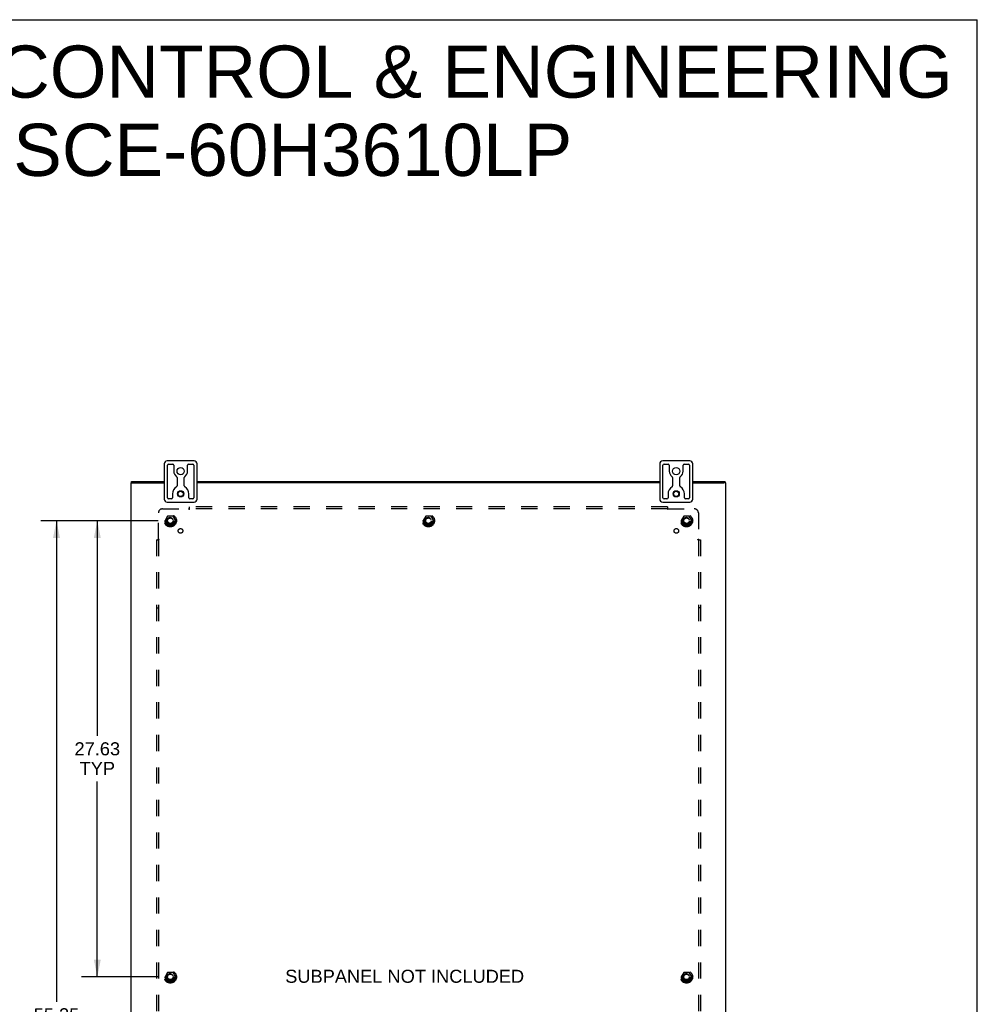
# Model space of a CAD drawing. Header units: inches. Extents: x 0 to 179, y 0 to 116.
# Tile 9 of 9: x 121 to 179, y 56 to 116. Entities that reach past the tile are written whole.
import ezdxf

# ---------------------------------------------------------------- set-up
doc = ezdxf.new("R2010")
doc.units = ezdxf.units.IN
doc.header["$LTSCALE"] = 9.842105
doc.header["$MEASUREMENT"] = 0
doc.linetypes.add('HIDDEN', pattern=[0.2, 0.1, -0.1])
doc.layers.get('0').update_dxf_attribs({"linetype": 'CONTINUOUS'})
for name, color, linetype in [('DEFAULT_2', 8, 'HIDDEN'), ('DIMENSIONS', 7, 'CONTINUOUS'), ('SUBPANEL', 7, 'CONTINUOUS')]:
    doc.layers.add(name, color=color, linetype=linetype)
doc.styles.get("Standard").update_dxf_attribs({"font": 'arial.ttf'})
doc.dimstyles.new('DIMSTYLE_1', dxfattribs={"dimtxt": 0.789474, "dimasz": 1.052632, "dimexe": 0.09, "dimexo": 0.07, "dimgap": 0.0375, "dimtad": 0, "dimtih": 1, "dimtoh": 1, "dimzin": 4, "dimdsep": 46, "dimtxsty": 'Standard', "dimblk": '_FILLED', "dimblk1": '_FILLED', "dimblk2": '_FILLED', "dimcen": 0.09, "dimadec": 3, "dimazin": 1, "dimtfac": 1, "dimtdec": 3, "dimtofl": 0, "dimtmove": 0, "dimatfit": 3, "dimldrblk": '_FILLED', "dimfxl": 0, "dimtolj": 1, "dimtzin": 4, "dimarcsym": 0})

# ---------------------------------------------------------------- blocks, each defined once
blk = doc.blocks.new('_FILLED')
at = {"color": 0, "linetype": 'ByBlock'}
blk.add_solid([(0, 0), (-1, 0.2), (-1, -0.2)], dxfattribs=at)
blk = doc.blocks.new('*D10')
at = {"layer": 'DIMENSIONS', "color": 2, "linetype": 'Continuous'}
for p, q in [((129.358, 85.454), (124.729, 85.454)), ((125.676, 85.454), (125.676, 72.431)), ((125.676, 57.829), (125.676, 69.668)), ((129.358, 57.829), (124.729, 57.829))]:
    blk.add_line(p, q, dxfattribs=at)
at = {"layer": 'DIMENSIONS', "color": 2, "linetype": 'Continuous', "xscale": 1.0526315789, "yscale": 1.0526315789, "zscale": 1.0526315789}
for p, rotation in [((125.676, 85.454), 90), ((125.676, 57.829), 270)]:
    blk.add_blockref('_FILLED', p, dxfattribs=dict(at, rotation=rotation))
at = {"layer": 'DIMENSIONS', "color": 2, "linetype": 'Continuous', "insert": (125.676, 72.037), "char_height": 0.7895, "width": 2.75876, "attachment_point": 2, "line_spacing_factor": 0.9}
blk.add_mtext('27.63\\PTYP', dxfattribs=at)
blk = doc.blocks.new('*D11')
at = {"layer": 'DIMENSIONS', "color": 2, "linetype": 'Continuous'}
for p, q in [((129.358, 85.454), (122.258, 85.454)), ((123.205, 85.454), (123.205, 56.328)), ((123.205, 30.204), (123.205, 54.749)), ((129.358, 30.204), (122.258, 30.204))]:
    blk.add_line(p, q, dxfattribs=at)
at = {"layer": 'DIMENSIONS', "color": 2, "linetype": 'Continuous', "xscale": 1.0526315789, "yscale": 1.0526315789, "zscale": 1.0526315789}
for p, rotation in [((123.205, 85.454), 90), ((123.205, 30.204), 270)]:
    blk.add_blockref('_FILLED', p, dxfattribs=dict(at, rotation=rotation))
at = {"layer": 'DIMENSIONS', "color": 2, "linetype": 'Continuous', "insert": (123.205, 55.933), "char_height": 0.7895, "width": 2.75876, "attachment_point": 2, "line_spacing_factor": 0.9}
blk.add_mtext('55.25', dxfattribs=at)

msp = doc.modelspace()

# ---------------------------------------------------------------- linework, layer by layer
at = {"color": 7, "linetype": 'Continuous'}
for p, q in [((0, 115.7895), (178.9474, 115.7895)), ((178.9474, 0), (178.9474, 115.7895)), ((129.7203, 88.8945), (129.7203, 86.7645)), ((131.5353, 89.0795), (129.9053, 89.0795)), ((129.9828, 88.8795), (130.2388, 88.8795)), ((131.2018, 88.8795), (131.4578, 88.8795)), ((131.7203, 86.7645), (131.7203, 88.8945)), ((159.7203, 88.8945), (159.7203, 86.7645)), ((161.5353, 89.0795), (159.9053, 89.0795)), ((159.9828, 88.8795), (160.2388, 88.8795)), ((161.2018, 88.8795), (161.4578, 88.8795)), ((161.7203, 86.7645), (161.7203, 88.8945)), ((129.9203, 86.842), (129.9203, 88.817)), ((130.3013, 88.817), (130.3013, 88.4545)), ((131.1393, 88.4545), (131.1393, 88.817)), ((131.5203, 88.817), (131.5203, 86.842)), ((159.9203, 86.842), (159.9203, 88.817)), ((160.3013, 88.817), (160.3013, 88.4545)), ((161.1393, 88.4545), (161.1393, 88.817)), ((161.5203, 88.817), (161.5203, 86.842)), ((127.7229, 87.7545), (127.8276, 87.7545)), ((127.7533, 87.7545), (127.7533, 87.8295)), ((130.5013, 88.0638), (130.5013, 87.5607)), ((130.9393, 87.5607), (130.9393, 88.0638)), ((160.5013, 88.0638), (160.5013, 87.5607)), ((160.9393, 87.5607), (160.9393, 88.0638)), ((163.7178, 87.7545), (163.6187, 87.7545)), ((163.6873, 87.7545), (163.6873, 87.8295)), ((130.2253, 87.0795), (130.2253, 86.842)), ((131.2153, 86.842), (131.2153, 87.0795)), ((160.2253, 87.0795), (160.2253, 86.842)), ((161.2153, 86.842), (161.2153, 87.0795)), ((129.9053, 86.5795), (131.5353, 86.5795)), ((130.1628, 86.7795), (129.9828, 86.7795)), ((131.4578, 86.7795), (131.2778, 86.7795)), ((159.9053, 86.5795), (161.5353, 86.5795)), ((160.1628, 86.7795), (159.9828, 86.7795)), ((161.4578, 86.7795), (161.2778, 86.7795))]:
    msp.add_line(p, q, dxfattribs=at)
at = {"color": 3, "linetype": 'Continuous'}
for p, q in [((127.7203, 27.9045), (127.7203, 87.7545)), ((127.7203, 87.7545), (127.7229, 87.7545)), ((127.7533, 87.8295), (129.7203, 87.8295)), ((127.8302, 87.7545), (129.7203, 87.7545)), ((131.7203, 87.8295), (159.7203, 87.8295)), ((159.7203, 87.7545), (131.7203, 87.7545)), ((161.7203, 87.8295), (163.6873, 87.8295)), ((161.7203, 87.7545), (163.6104, 87.7545)), ((163.7178, 87.7545), (163.7203, 87.7545)), ((163.7203, 27.9045), (163.7203, 87.7545))]:
    msp.add_line(p, q, dxfattribs=at)
at = {"color": 7, "linetype": 'Continuous'}
for centre, radius in [((130.7203, 88.4545), 0.219), ((160.7203, 88.4545), 0.219), ((130.7203, 87.0795), 0.188), ((130.7203, 87.0795), 0.156), ((160.7203, 87.0795), 0.188), ((160.7203, 87.0795), 0.156)]:
    msp.add_circle(centre, radius, dxfattribs=at)
for centre, radius, start, end in [((129.9053, 88.8945), 0.185, 90, 180), ((129.9828, 88.817), 0.0625, 90, 180), ((130.2388, 88.817), 0.0625, 360, 90), ((131.2018, 88.817), 0.0625, 90, 180), ((131.4578, 88.817), 0.0625, 360, 90), ((131.5353, 88.8945), 0.185, 0, 90), ((159.9053, 88.8945), 0.185, 90, 180), ((159.9828, 88.817), 0.0625, 90, 180), ((160.2388, 88.817), 0.0625, 360, 90), ((161.2018, 88.817), 0.0625, 90, 180), ((161.4578, 88.817), 0.0625, 360, 90), ((161.5353, 88.8945), 0.185, 0, 90), ((130.7203, 88.4545), 0.419, 180, 234.223048), ((130.7203, 88.4545), 0.419, 305.776952, 360), ((160.7203, 88.4545), 0.419, 180, 234.223048), ((160.7203, 88.4545), 0.419, 305.776952, 360), ((130.4388, 88.0638), 0.0625, 0, 54.223048), ((131.0018, 88.0638), 0.0625, 125.776952, 180), ((160.4388, 88.0638), 0.0625, 0, 54.223048), ((161.0018, 88.0638), 0.0625, 125.776952, 180), ((130.7203, 87.0795), 0.495, 120.326887, 180), ((130.4388, 87.5607), 0.0625, 300.326887, 0), ((131.0018, 87.5607), 0.0625, 180, 239.673113), ((130.7203, 87.0795), 0.495, 0, 59.673113), ((160.7203, 87.0795), 0.495, 120.326887, 180), ((160.4388, 87.5607), 0.0625, 300.326887, 0), ((161.0018, 87.5607), 0.0625, 180, 239.673113), ((160.7203, 87.0795), 0.495, 0, 59.673113), ((129.9053, 86.7645), 0.185, 180, 270), ((129.9828, 86.842), 0.0625, 180, 270), ((130.1628, 86.842), 0.0625, 270, 0), ((131.2778, 86.842), 0.0625, 180, 270), ((131.4578, 86.842), 0.0625, 270, 0), ((131.5353, 86.7645), 0.185, 270, 360), ((159.9053, 86.7645), 0.185, 180, 270), ((159.9828, 86.842), 0.0625, 180, 270), ((160.1628, 86.842), 0.0625, 270, 0), ((161.2778, 86.842), 0.0625, 180, 270), ((161.4578, 86.842), 0.0625, 270, 0), ((161.5353, 86.7645), 0.185, 270, 360)]:
    msp.add_arc(centre, radius, start, end, dxfattribs=at)
at = {"layer": 'DEFAULT_2', "color": 8, "linetype": 'HIDDEN'}
for p, q in [((129.9322, 85.727), (129.7778, 85.4595)), ((129.7778, 85.4495), (129.9322, 85.182)), ((130.2498, 85.732), (129.9409, 85.732)), ((130.4129, 85.4595), (130.2584, 85.727)), ((130.2584, 85.182), (130.4129, 85.4495)), ((145.5572, 85.727), (145.4028, 85.4595)), ((145.4028, 85.4495), (145.5572, 85.182)), ((145.8748, 85.732), (145.5659, 85.732)), ((146.0379, 85.4595), (145.8834, 85.727)), ((145.8834, 85.182), (146.0379, 85.4495)), ((161.1822, 85.727), (161.0278, 85.4595)), ((161.0278, 85.4495), (161.1822, 85.182)), ((161.4998, 85.732), (161.1909, 85.732)), ((161.6629, 85.4595), (161.5084, 85.727)), ((161.5084, 85.182), (161.6629, 85.4495)), ((130.2498, 85.177), (129.9409, 85.177)), ((145.8748, 85.177), (145.5659, 85.177)), ((161.4998, 85.177), (161.1909, 85.177)), ((129.9322, 58.102), (129.7778, 57.8345)), ((130.2498, 58.107), (129.9409, 58.107)), ((130.4129, 57.8345), (130.2584, 58.102)), ((161.1822, 58.102), (161.0278, 57.8345)), ((161.4998, 58.107), (161.1909, 58.107)), ((161.6629, 57.8345), (161.5084, 58.102)), ((129.7778, 57.8245), (129.9322, 57.557)), ((130.2498, 57.552), (129.9409, 57.552)), ((130.2584, 57.557), (130.4129, 57.8245)), ((161.0278, 57.8245), (161.1822, 57.557)), ((161.4998, 57.552), (161.1909, 57.552)), ((161.5084, 57.557), (161.6629, 57.8245))]:
    msp.add_line(p, q, dxfattribs=at)
for centre, radius in [((130.0953, 85.4545), 0.3725), ((130.0953, 85.4545), 0.3558), ((130.0953, 85.4545), 0.3125), ((130.0953, 85.4545), 0.2035), ((130.0953, 85.4545), 0.1875), ((130.0953, 85.4545), 0.1835), ((130.0953, 85.4545), 0.165), ((145.7203, 85.4545), 0.3725), ((145.7203, 85.4545), 0.3558), ((145.7203, 85.4545), 0.3125), ((145.7203, 85.4545), 0.2035), ((145.7203, 85.4545), 0.1875), ((145.7203, 85.4545), 0.1835), ((145.7203, 85.4545), 0.165), ((161.3453, 85.4545), 0.3725), ((161.3453, 85.4545), 0.3558), ((161.3453, 85.4545), 0.3125), ((161.3453, 85.4545), 0.2035), ((161.3453, 85.4545), 0.1875), ((161.3453, 85.4545), 0.1835), ((161.3453, 85.4545), 0.165), ((130.0953, 57.8295), 0.3725), ((130.0953, 57.8295), 0.3558), ((130.0953, 57.8295), 0.3125), ((130.0953, 57.8295), 0.2035), ((130.0953, 57.8295), 0.1875), ((130.0953, 57.8295), 0.1835), ((130.0953, 57.8295), 0.165), ((161.3453, 57.8295), 0.3725), ((161.3453, 57.8295), 0.3558), ((161.3453, 57.8295), 0.3125), ((161.3453, 57.8295), 0.2035), ((161.3453, 57.8295), 0.1875), ((161.3453, 57.8295), 0.1835), ((161.3453, 57.8295), 0.165)]:
    msp.add_circle(centre, radius, dxfattribs=at)
for centre, start, end in [((129.7865, 85.4545), 150.012681, 209.988294), ((129.9409, 85.722), 90.012354, 149.989151), ((130.2498, 85.722), 30.012038, 89.988725), ((130.4042, 85.4545), 330.012681, 29.988294), ((145.4115, 85.4545), 150.012681, 209.988294), ((145.5659, 85.722), 90.012354, 149.989151), ((145.8748, 85.722), 30.012038, 89.988725), ((146.0292, 85.4545), 330.012681, 29.988294), ((161.0365, 85.4545), 150.012681, 209.988294), ((161.1909, 85.722), 90.012354, 149.989151), ((161.4998, 85.722), 30.012038, 89.988725), ((161.6542, 85.4545), 330.012681, 29.988294), ((129.9409, 85.187), 210.012038, 269.988725), ((130.2498, 85.187), 270.012354, 329.989151), ((145.5659, 85.187), 210.012038, 269.988725), ((145.8748, 85.187), 270.012354, 329.989151), ((161.1909, 85.187), 210.012038, 269.988725), ((161.4998, 85.187), 270.012354, 329.989151), ((129.7865, 57.8295), 150.012681, 209.988294), ((129.9409, 58.097), 90.012354, 149.989151), ((130.2498, 58.097), 30.012038, 89.988725), ((130.4042, 57.8295), 330.012681, 29.988294), ((161.0365, 57.8295), 150.012681, 209.988294), ((161.1909, 58.097), 90.012354, 149.989151), ((161.4998, 58.097), 30.012038, 89.988725), ((161.6542, 57.8295), 330.012681, 29.988294), ((129.9409, 57.562), 210.012038, 269.988725), ((130.2498, 57.562), 270.012354, 329.989151), ((161.1909, 57.562), 210.012038, 269.988725), ((161.4998, 57.562), 270.012354, 329.989151)]:
    msp.add_arc(centre, 0.01, start, end, dxfattribs=at)
at = {"layer": 'SUBPANEL', "color": 8, "linetype": 'HIDDEN'}
for p, q in [((129.3766, 84.3336), (129.3766, 85.9232)), ((129.6266, 86.1732), (131.2162, 86.1732)), ((131.2346, 86.1919), (131.228, 86.1855)), ((131.2516, 86.1323), (131.2516, 86.2982)), ((160.1891, 86.2982), (131.2516, 86.2982)), ((160.1891, 86.1732), (131.2516, 86.1732)), ((160.1891, 86.2982), (160.1891, 86.1323)), ((160.2244, 86.1732), (161.8141, 86.1732)), ((162.0641, 85.9232), (162.0641, 84.3336)), ((129.2516, 84.2982), (129.2516, 31.3607)), ((129.2516, 84.2982), (129.4175, 84.2982)), ((129.3766, 84.2982), (129.3766, 31.3607)), ((162.0232, 84.2982), (162.1891, 84.2982)), ((162.0641, 84.2982), (162.0641, 31.3607)), ((162.0828, 84.3152), (162.0763, 84.3218)), ((162.1891, 84.2982), (162.1891, 31.3607)), ((129.2516, 80.1732), (129.3766, 80.1732)), ((162.1891, 80.1732), (162.0641, 80.1732))]:
    msp.add_line(p, q, dxfattribs=at)
for points in [[(131.228, 86.1855), (131.2261, 86.1836), (131.2243, 86.1817), (131.2225, 86.1798), (131.2207, 86.178), (131.2191, 86.1763), (131.2176, 86.1747), (131.2162, 86.1732)], [(131.2292, 86.1539), (131.2264, 86.1585), (131.225, 86.1609), (131.2235, 86.1633), (131.222, 86.1655), (131.2205, 86.1677), (131.2191, 86.1697), (131.2176, 86.1715), (131.2162, 86.1732)], [(131.2516, 86.1323), (131.2498, 86.133), (131.2481, 86.1338), (131.2465, 86.1346), (131.2449, 86.1355), (131.2433, 86.1366), (131.2418, 86.1378), (131.2403, 86.1391), (131.2388, 86.1406), (131.2373, 86.1422), (131.2359, 86.1439), (131.2345, 86.1457), (131.2332, 86.1476), (131.2318, 86.1496), (131.2305, 86.1517), (131.2292, 86.1539)], [(131.2516, 86.2117), (131.25, 86.2096), (131.2484, 86.2075), (131.2469, 86.2055), (131.2453, 86.2035), (131.2437, 86.2016), (131.2422, 86.1999), (131.2407, 86.1982), (131.2391, 86.1965), (131.2376, 86.195), (131.2361, 86.1934), (131.2346, 86.1919)], [(160.1891, 86.2117), (160.1907, 86.2096), (160.1922, 86.2075), (160.1938, 86.2055), (160.1954, 86.2035), (160.1969, 86.2016), (160.1985, 86.1999), (160.2, 86.1982), (160.2015, 86.1965), (160.2031, 86.195), (160.2046, 86.1934), (160.2061, 86.1919)], [(160.1891, 86.1323), (160.1909, 86.133), (160.1926, 86.1338), (160.1942, 86.1346), (160.1958, 86.1355), (160.1973, 86.1366), (160.1989, 86.1378), (160.2004, 86.1391), (160.2019, 86.1406), (160.2034, 86.1422), (160.2048, 86.1439), (160.2062, 86.1457), (160.2075, 86.1476), (160.2088, 86.1496), (160.2102, 86.1517), (160.2115, 86.1539), (160.2143, 86.1585)], [(160.2061, 86.1919), (160.2127, 86.1855), (160.2146, 86.1836), (160.2164, 86.1817), (160.2182, 86.1798), (160.22, 86.178), (160.2216, 86.1763), (160.2231, 86.1747), (160.2244, 86.1732)], [(160.2143, 86.1585), (160.2157, 86.1609), (160.2172, 86.1633), (160.2187, 86.1655), (160.2202, 86.1677), (160.2216, 86.1697), (160.2231, 86.1715), (160.2244, 86.1732)], [(129.3381, 84.2982), (129.3402, 84.2998), (129.3423, 84.3013), (129.3443, 84.3029), (129.3463, 84.3045), (129.3482, 84.3061), (129.3499, 84.3076), (129.3516, 84.3091), (129.3533, 84.3107), (129.3548, 84.3122), (129.3564, 84.3137), (129.3579, 84.3152)], [(129.3579, 84.3152), (129.3643, 84.3218), (129.3662, 84.3237), (129.3681, 84.3255), (129.37, 84.3273), (129.3718, 84.3291), (129.3735, 84.3307), (129.3751, 84.3322), (129.3766, 84.3336)], [(129.3913, 84.3234), (129.3889, 84.3248), (129.3865, 84.3263), (129.3843, 84.3278), (129.3821, 84.3293), (129.3801, 84.3307), (129.3783, 84.3322), (129.3766, 84.3336)], [(129.4175, 84.2982), (129.4168, 84.3), (129.416, 84.3017), (129.4152, 84.3033), (129.4143, 84.3049), (129.4132, 84.3064), (129.412, 84.308), (129.4107, 84.3095), (129.4092, 84.311), (129.4076, 84.3125), (129.4059, 84.3139), (129.4041, 84.3153), (129.4022, 84.3166), (129.4002, 84.3179), (129.3981, 84.3193), (129.3959, 84.3206), (129.3913, 84.3234)], [(162.0232, 84.2982), (162.0239, 84.3), (162.0246, 84.3017), (162.0255, 84.3033), (162.0264, 84.3049), (162.0275, 84.3064), (162.0287, 84.308), (162.03, 84.3095), (162.0315, 84.311), (162.0331, 84.3125), (162.0348, 84.3139), (162.0366, 84.3153), (162.0385, 84.3166), (162.0405, 84.3179), (162.0426, 84.3193), (162.0448, 84.3206)], [(162.0448, 84.3206), (162.0494, 84.3234), (162.0518, 84.3248), (162.0541, 84.3263), (162.0564, 84.3278), (162.0586, 84.3293), (162.0606, 84.3307), (162.0624, 84.3322), (162.0641, 84.3336)], [(162.0763, 84.3218), (162.0744, 84.3237), (162.0726, 84.3255), (162.0707, 84.3273), (162.0689, 84.3291), (162.0672, 84.3307), (162.0655, 84.3322), (162.0641, 84.3336)], [(162.1026, 84.2982), (162.1005, 84.2998), (162.0984, 84.3013), (162.0963, 84.3029), (162.0944, 84.3045), (162.0925, 84.3061), (162.0907, 84.3076), (162.0891, 84.3091), (162.0874, 84.3107), (162.0859, 84.3122), (162.0843, 84.3137), (162.0828, 84.3152)]]:
    msp.add_lwpolyline(points, dxfattribs=at)
for centre, radius in [((130.0953, 85.4545), 0.25), ((145.7203, 85.4545), 0.25), ((161.3453, 85.4545), 0.25), ((130.7141, 84.8357), 0.1405), ((160.7266, 84.8357), 0.1405), ((130.0953, 57.8295), 0.25), ((161.3453, 57.8295), 0.25)]:
    msp.add_circle(centre, radius, dxfattribs=at)
for centre, start, end in [((129.6266, 85.9232), 90, 180), ((161.8141, 85.9232), 0, 90)]:
    msp.add_arc(centre, 0.25, start, end, dxfattribs=at)

# ---------------------------------------------------------------- texts
at = {"layer": 'DIMENSIONS', "color": 2, "linetype": 'Continuous', "line_spacing_factor": 0.9}
for s, insert, char_height, width, attachment_point in [('SAGINAW CONTROL & ENGINEERING\\PSCE-60H3610LP', (137.5064, 114.2248), 3.157895, 79.757386, 2), ('SUBPANEL NOT INCLUDED', (137.0527, 58.2633), 0.789474, 14.436509, 1)]:
    msp.add_mtext(s, dxfattribs=dict(at, insert=insert, char_height=char_height, width=width, attachment_point=attachment_point))

# ---------------------------------------------------------------- dimensions: what is measured, and where the dimension line sits
at = {"layer": 'DIMENSIONS', "color": 2, "linetype": 'Continuous'}
dim = msp.add_linear_dim(base=(123.2052, 30.2045), p1=(129.4285, 85.4545), p2=(129.4285, 30.2045), angle=270, dimstyle='DIMSTYLE_1', dxfattribs=at)
dim.commit()
dim.dimension.update_dxf_attribs({"geometry": '*D11', "text_midpoint": (123.205, 55.5341), "dimtype": 160})
dim = msp.add_linear_dim(base=(125.6760070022, 57.8294551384), p1=(129.4284999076, 85.4544551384), p2=(129.4284999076, 57.8294551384), angle=270, text='<>\\PTYP', dimstyle='DIMSTYLE_1', dxfattribs=at)
dim.commit()
dim.dimension.update_dxf_attribs({"geometry": '*D10', "text_midpoint": (125.6760070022, 71.0498498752), "dimtype": 160})

doc.saveas('drawing.dxf')
